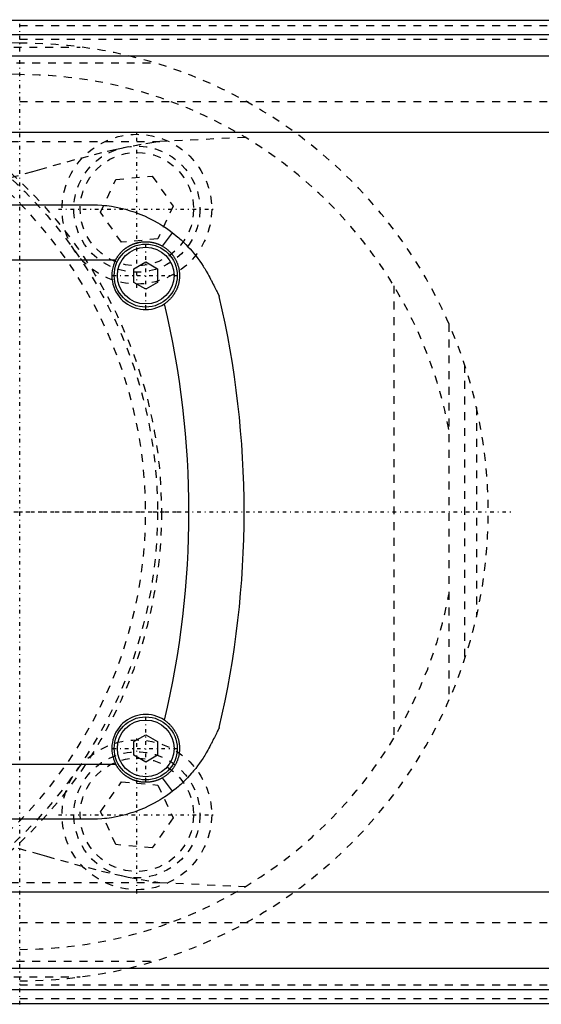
# Model space of a CAD drawing. Extents: x -502 to 139, y -105 to 105.
# Tile 6 of 9: x -160 to -94, y -62 to 62. Entities that reach past the tile are written whole.
import ezdxf

# ---------------------------------------------------------------- set-up
doc = ezdxf.new("R2010")
doc.units = 0
doc.linetypes.add('CENTER', pattern=[1.5, 0.45, -0.5, 0.05, -0.5])
doc.linetypes.add('DASHED', pattern=[2, 1, -1])
for name, color, linetype in [('AM_0', 7, 'CONTINUOUS'), ('AM_3', 7, 'DASHED'), ('AM_7', 7, 'CENTER')]:
    doc.layers.add(name, color=color, linetype=linetype)

msp = doc.modelspace()

# ---------------------------------------------------------------- linework, layer by layer
at = {"layer": 'AM_0', "color": 7, "linetype": 'CONTINUOUS'}
for p, q in [((50, 62.39), (-240, 62.39)), ((-240, 60.6), (50, 60.6)), ((-240, 57.89), (50, 57.89)), ((-240, 48.19), (50, 48.19)), ((-229, 39), (-151, 39)), ((-141.85, 33.72), (-140.59, 35.44)), ((-232.19, 32), (-147.81, 32)), ((-145.5, 30.87), (-144, 31.73)), ((-144, 31.73), (-142.5, 30.87)), ((-145.5, 29.13), (-145.5, 30.87)), ((-142.5, 30.87), (-142.5, 29.13)), ((-144, 28.27), (-145.5, 29.13)), ((-142.5, 29.13), (-144, 28.27)), ((-145.5, -29.13), (-144, -28.27)), ((-144, -28.27), (-142.5, -29.13)), ((-145.5, -30.87), (-145.5, -29.13)), ((-142.5, -29.13), (-142.5, -30.87)), ((-144, -31.73), (-145.5, -30.87)), ((-142.5, -30.87), (-144, -31.73)), ((-232.19, -32), (-147.81, -32)), ((-140.59, -35.44), (-141.85, -33.72)), ((-151, -39), (-229, -39)), ((-240, -48.19), (50, -48.19)), ((-240, -57.89), (50, -57.89)), ((-240, -60.6), (50, -60.6)), ((-240, -62.39), (50, -62.39))]:
    msp.add_line(p, q, dxfattribs=at)
for points in [[(-151, 39, 0), (-150.71, 39, 0), (-150.13, 38.98, 0), (-149.55, 38.94, 0), (-149.25, 38.91, 0), (-148.95, 38.88, 0), (-148.35, 38.79, 0), (-147.75, 38.69, 0), (-147.15, 38.56, 0), (-146.55, 38.41, 0), (-145.95, 38.23, 0), (-145.65, 38.14, 0), (-145.35, 38.03, 0), (-144.76, 37.81, 0), (-144.17, 37.57, 0), (-143.59, 37.3, 0), (-143.02, 37.01, 0), (-142.46, 36.7, 0), (-142.18, 36.53, 0), (-141.91, 36.36, 0), (-141.37, 36.01, 0), (-140.84, 35.63, 0), (-140.59, 35.44, 0)], [(-140.59, 35.44, 0), (-140.43, 35.31, 0), (-140.11, 35.05, 0), (-139.8, 34.79, 0), (-139.65, 34.65, 0), (-139.5, 34.52, 0), (-139.21, 34.24, 0), (-138.92, 33.96, 0), (-138.64, 33.67, 0), (-138.37, 33.38, 0), (-138.11, 33.09, 0), (-137.98, 32.93, 0), (-137.86, 32.78, 0), (-137.61, 32.48, 0), (-137.37, 32.17, 0), (-137.14, 31.85, 0), (-136.92, 31.53, 0), (-136.71, 31.21, 0), (-136.6, 31.04, 0), (-136.5, 30.88, 0), (-136.3, 30.55, 0), (-136.11, 30.21, 0), (-136.02, 30.04, 0)], [(-147.81, 32, 0), (-147.79, 32.03, 0), (-147.76, 32.09, 0), (-147.73, 32.14, 0), (-147.71, 32.17, 0), (-147.7, 32.2, 0), (-147.66, 32.25, 0), (-147.63, 32.31, 0), (-147.59, 32.36, 0), (-147.56, 32.42, 0), (-147.52, 32.47, 0), (-147.5, 32.5, 0), (-147.48, 32.52, 0), (-147.44, 32.57, 0), (-147.41, 32.63, 0), (-147.37, 32.68, 0), (-147.33, 32.72, 0), (-147.29, 32.77, 0), (-147.27, 32.8, 0), (-147.25, 32.82, 0), (-147.2, 32.87, 0), (-147.16, 32.91, 0), (-147.14, 32.94, 0), (-147.12, 32.96, 0), (-147.08, 33, 0), (-147.03, 33.05, 0), (-147.01, 33.07, 0), (-146.99, 33.09, 0), (-146.94, 33.13, 0), (-146.9, 33.18, 0), (-146.85, 33.22, 0), (-146.8, 33.26, 0), (-146.76, 33.3, 0), (-146.73, 33.32, 0), (-146.71, 33.34, 0), (-146.66, 33.38, 0), (-146.61, 33.42, 0), (-146.56, 33.46, 0), (-146.5, 33.5, 0), (-146.45, 33.53, 0), (-146.42, 33.55, 0), (-146.4, 33.57, 0), (-146.34, 33.6, 0), (-146.29, 33.64, 0), (-146.24, 33.67, 0), (-146.18, 33.71, 0), (-146.12, 33.74, 0), (-146.1, 33.75, 0), (-146.07, 33.77, 0), (-146.01, 33.8, 0), (-145.95, 33.83, 0), (-145.89, 33.86, 0), (-145.84, 33.89, 0), (-145.78, 33.92, 0), (-145.75, 33.93, 0), (-145.72, 33.94, 0), (-145.66, 33.97, 0), (-145.6, 33.99, 0), (-145.54, 34.02, 0), (-145.47, 34.04, 0), (-145.41, 34.06, 0), (-145.38, 34.07, 0), (-145.35, 34.08, 0), (-145.29, 34.1, 0), (-145.23, 34.12, 0), (-145.2, 34.13, 0), (-145.16, 34.14, 0), (-145.1, 34.16, 0), (-145.04, 34.17, 0), (-145.01, 34.18, 0), (-144.98, 34.19, 0), (-144.91, 34.2, 0), (-144.85, 34.22, 0), (-144.79, 34.23, 0), (-144.72, 34.24, 0), (-144.66, 34.25, 0), (-144.63, 34.25, 0), (-144.6, 34.26, 0), (-144.53, 34.27, 0), (-144.47, 34.27, 0), (-144.41, 34.28, 0), (-144.34, 34.29, 0), (-144.28, 34.29, 0), (-144.25, 34.29, 0), (-144.22, 34.29, 0), (-144.15, 34.3, 0), (-144.09, 34.3, 0), (-144.03, 34.3, 0), (-143.97, 34.3, 0), (-143.91, 34.3, 0), (-143.87, 34.3, 0), (-143.84, 34.3, 0), (-143.78, 34.29, 0), (-143.72, 34.29, 0), (-143.65, 34.29, 0), (-143.59, 34.28, 0), (-143.53, 34.27, 0), (-143.5, 34.27, 0), (-143.47, 34.27, 0), (-143.4, 34.26, 0), (-143.34, 34.25, 0), (-143.27, 34.24, 0), (-143.21, 34.23, 0), (-143.15, 34.21, 0), (-143.12, 34.21, 0), (-143.08, 34.2, 0), (-143.02, 34.19, 0), (-142.96, 34.17, 0), (-142.93, 34.16, 0), (-142.9, 34.16, 0), (-142.83, 34.14, 0), (-142.77, 34.12, 0), (-142.74, 34.11, 0), (-142.71, 34.1, 0), (-142.65, 34.08, 0), (-142.58, 34.06, 0), (-142.52, 34.04, 0), (-142.46, 34.02, 0), (-142.4, 33.99, 0), (-142.37, 33.98, 0), (-142.34, 33.97, 0), (-142.28, 33.94, 0), (-142.22, 33.92, 0), (-142.16, 33.89, 0), (-142.1, 33.86, 0), (-142.05, 33.83, 0), (-142.02, 33.82, 0), (-141.99, 33.8, 0), (-141.93, 33.77, 0), (-141.87, 33.74, 0), (-141.85, 33.72, 0)], [(-141.85, 33.72, 0), (-141.81, 33.7, 0), (-141.74, 33.66, 0), (-141.67, 33.62, 0), (-141.64, 33.59, 0), (-141.61, 33.57, 0), (-141.54, 33.53, 0), (-141.48, 33.48, 0), (-141.41, 33.43, 0), (-141.35, 33.38, 0), (-141.28, 33.33, 0), (-141.25, 33.31, 0), (-141.22, 33.28, 0), (-141.16, 33.23, 0), (-141.1, 33.18, 0), (-141.04, 33.12, 0), (-140.98, 33.07, 0), (-140.93, 33.01, 0), (-140.9, 32.98, 0), (-140.87, 32.95, 0), (-140.82, 32.89, 0), (-140.76, 32.83, 0), (-140.74, 32.8, 0), (-140.71, 32.77, 0), (-140.66, 32.71, 0), (-140.61, 32.64, 0), (-140.58, 32.61, 0), (-140.56, 32.58, 0), (-140.51, 32.51, 0), (-140.46, 32.45, 0), (-140.42, 32.38, 0), (-140.37, 32.31, 0), (-140.33, 32.24, 0), (-140.31, 32.21, 0), (-140.29, 32.17, 0), (-140.25, 32.1, 0), (-140.21, 32.03, 0), (-140.17, 31.96, 0), (-140.14, 31.89, 0), (-140.1, 31.82, 0), (-140.09, 31.78, 0), (-140.07, 31.74, 0), (-140.04, 31.67, 0), (-140.01, 31.59, 0), (-139.98, 31.52, 0), (-139.95, 31.44, 0), (-139.92, 31.36, 0), (-139.91, 31.32, 0), (-139.9, 31.28, 0), (-139.87, 31.2, 0), (-139.85, 31.13, 0), (-139.83, 31.05, 0), (-139.81, 30.97, 0), (-139.79, 30.89, 0), (-139.78, 30.85, 0), (-139.78, 30.81, 0), (-139.76, 30.73, 0), (-139.75, 30.65, 0), (-139.74, 30.57, 0), (-139.73, 30.49, 0), (-139.72, 30.41, 0), (-139.72, 30.37, 0), (-139.71, 30.33, 0), (-139.71, 30.24, 0), (-139.7, 30.16, 0), (-139.7, 30.12, 0), (-139.7, 30.08, 0), (-139.7, 30, 0), (-139.7, 29.92, 0), (-139.7, 29.88, 0), (-139.7, 29.84, 0), (-139.71, 29.76, 0), (-139.71, 29.68, 0), (-139.72, 29.6, 0), (-139.73, 29.52, 0), (-139.74, 29.44, 0), (-139.74, 29.4, 0), (-139.75, 29.36, 0), (-139.76, 29.28, 0), (-139.78, 29.2, 0), (-139.79, 29.12, 0), (-139.81, 29.04, 0), (-139.83, 28.96, 0), (-139.84, 28.92, 0), (-139.85, 28.88, 0), (-139.87, 28.8, 0), (-139.89, 28.73, 0), (-139.92, 28.65, 0), (-139.94, 28.57, 0), (-139.97, 28.5, 0), (-139.98, 28.46, 0), (-140, 28.42, 0), (-140.03, 28.35, 0), (-140.06, 28.28, 0), (-140.09, 28.2, 0), (-140.13, 28.13, 0), (-140.16, 28.06, 0), (-140.18, 28.02, 0), (-140.2, 27.99, 0), (-140.24, 27.91, 0), (-140.28, 27.84, 0), (-140.32, 27.78, 0), (-140.36, 27.71, 0), (-140.41, 27.64, 0), (-140.43, 27.61, 0), (-140.45, 27.57, 0), (-140.5, 27.51, 0), (-140.54, 27.44, 0), (-140.57, 27.41, 0), (-140.59, 27.38, 0), (-140.64, 27.31, 0), (-140.69, 27.25, 0), (-140.72, 27.22, 0), (-140.75, 27.19, 0), (-140.8, 27.13, 0), (-140.85, 27.07, 0), (-140.91, 27.01, 0), (-140.97, 26.95, 0), (-141.03, 26.89, 0), (-141.06, 26.87, 0), (-141.09, 26.84, 0), (-141.15, 26.78, 0), (-141.21, 26.73, 0), (-141.27, 26.68, 0), (-141.33, 26.63, 0), (-141.4, 26.58, 0), (-141.43, 26.55, 0), (-141.46, 26.53, 0), (-141.53, 26.48, 0), (-141.6, 26.43, 0), (-141.63, 26.41, 0)], [(-136.02, 30.04, 0), (-135.97, 29.95, 0), (-135.87, 29.75, 0), (-135.77, 29.56, 0), (-135.71, 29.46, 0), (-135.66, 29.36, 0), (-135.56, 29.16, 0), (-135.46, 28.97, 0), (-135.36, 28.78, 0), (-135.27, 28.59, 0), (-135.18, 28.41, 0), (-135.13, 28.33, 0), (-135.09, 28.24, 0), (-135.01, 28.08, 0), (-134.94, 27.93, 0), (-134.9, 27.84, 0), (-134.89, 27.82, 0), (-134.87, 27.8, 0), (-134.87, 27.79, 0), (-134.86, 27.77, 0), (-134.85, 27.75, 0), (-134.84, 27.73, 0), (-134.83, 27.71, 0), (-134.82, 27.69, 0), (-134.81, 27.67, 0), (-134.81, 27.66, 0), (-134.8, 27.65, 0), (-134.79, 27.63, 0), (-134.78, 27.61, 0), (-134.77, 27.59, 0), (-134.76, 27.57, 0), (-134.76, 27.55, 0), (-134.75, 27.54, 0), (-134.75, 27.54, 0), (-134.74, 27.52, 0), (-134.73, 27.5, 0), (-134.73, 27.5, 0), (-134.72, 27.49, 0), (-134.72, 27.47, 0), (-134.71, 27.46, 0), (-134.71, 27.45, 0), (-134.7, 27.45, 0), (-134.7, 27.43, 0), (-134.69, 27.42, 0), (-134.69, 27.41, 0), (-134.68, 27.4, 0), (-134.68, 27.39, 0), (-134.68, 27.39, 0), (-134.67, 27.38, 0), (-134.67, 27.38, 0), (-134.67, 27.37, 0), (-134.67, 27.36, 0), (-134.66, 27.36, 0), (-134.66, 27.36, 0), (-134.66, 27.35, 0), (-134.66, 27.35, 0), (-134.66, 27.35, 0), (-134.66, 27.35, 0), (-134.66, 27.35, 0)], [(-141.63, -26.41, 0), (-141.6, -26.43, 0), (-141.53, -26.48, 0), (-141.46, -26.53, 0), (-141.43, -26.55, 0), (-141.4, -26.58, 0), (-141.33, -26.63, 0), (-141.27, -26.68, 0), (-141.21, -26.73, 0), (-141.15, -26.78, 0), (-141.08, -26.84, 0), (-141.06, -26.87, 0), (-141.03, -26.89, 0), (-140.97, -26.95, 0), (-140.91, -27.01, 0), (-140.85, -27.07, 0), (-140.8, -27.13, 0), (-140.75, -27.19, 0), (-140.72, -27.22, 0), (-140.69, -27.25, 0), (-140.64, -27.31, 0), (-140.59, -27.38, 0), (-140.57, -27.41, 0), (-140.54, -27.44, 0), (-140.5, -27.51, 0), (-140.45, -27.57, 0), (-140.43, -27.61, 0), (-140.41, -27.64, 0), (-140.36, -27.71, 0), (-140.32, -27.78, 0), (-140.28, -27.84, 0), (-140.24, -27.91, 0), (-140.2, -27.99, 0), (-140.18, -28.02, 0), (-140.16, -28.06, 0), (-140.13, -28.13, 0), (-140.09, -28.2, 0), (-140.06, -28.28, 0), (-140.03, -28.35, 0), (-140, -28.42, 0), (-139.98, -28.46, 0), (-139.97, -28.5, 0), (-139.94, -28.57, 0), (-139.92, -28.65, 0), (-139.89, -28.73, 0), (-139.87, -28.8, 0), (-139.85, -28.88, 0), (-139.84, -28.92, 0), (-139.83, -28.96, 0), (-139.81, -29.04, 0), (-139.79, -29.12, 0), (-139.78, -29.2, 0), (-139.76, -29.28, 0), (-139.75, -29.36, 0), (-139.74, -29.4, 0), (-139.74, -29.44, 0), (-139.73, -29.52, 0), (-139.72, -29.6, 0), (-139.71, -29.68, 0), (-139.71, -29.76, 0), (-139.7, -29.84, 0), (-139.7, -29.88, 0), (-139.7, -29.92, 0), (-139.7, -30, 0), (-139.7, -30.08, 0), (-139.7, -30.12, 0), (-139.7, -30.16, 0), (-139.71, -30.24, 0), (-139.71, -30.32, 0), (-139.72, -30.37, 0), (-139.72, -30.41, 0), (-139.73, -30.49, 0), (-139.74, -30.57, 0), (-139.75, -30.65, 0), (-139.76, -30.73, 0), (-139.78, -30.81, 0), (-139.78, -30.85, 0), (-139.79, -30.89, 0), (-139.81, -30.97, 0), (-139.83, -31.05, 0), (-139.85, -31.13, 0), (-139.87, -31.21, 0), (-139.9, -31.28, 0), (-139.91, -31.32, 0), (-139.92, -31.36, 0), (-139.95, -31.44, 0), (-139.98, -31.52, 0), (-140.01, -31.59, 0), (-140.04, -31.67, 0), (-140.07, -31.74, 0), (-140.09, -31.78, 0), (-140.1, -31.82, 0), (-140.14, -31.89, 0), (-140.17, -31.96, 0), (-140.21, -32.03, 0), (-140.25, -32.1, 0), (-140.29, -32.17, 0), (-140.31, -32.21, 0), (-140.33, -32.24, 0), (-140.37, -32.31, 0), (-140.42, -32.38, 0), (-140.46, -32.45, 0), (-140.51, -32.51, 0), (-140.56, -32.58, 0), (-140.58, -32.61, 0), (-140.61, -32.64, 0), (-140.66, -32.71, 0), (-140.71, -32.77, 0), (-140.74, -32.8, 0), (-140.76, -32.83, 0), (-140.82, -32.89, 0), (-140.87, -32.95, 0), (-140.9, -32.98, 0), (-140.93, -33.01, 0), (-140.98, -33.07, 0), (-141.04, -33.12, 0), (-141.1, -33.18, 0), (-141.16, -33.23, 0), (-141.22, -33.28, 0), (-141.25, -33.31, 0), (-141.28, -33.33, 0), (-141.35, -33.38, 0), (-141.41, -33.43, 0), (-141.48, -33.48, 0), (-141.54, -33.53, 0), (-141.61, -33.57, 0), (-141.64, -33.6, 0), (-141.67, -33.62, 0), (-141.74, -33.66, 0), (-141.81, -33.7, 0), (-141.85, -33.72, 0)], [(-134.66, -27.35, 0), (-134.66, -27.35, 0), (-134.66, -27.35, 0), (-134.66, -27.35, 0), (-134.66, -27.35, 0), (-134.66, -27.36, 0), (-134.66, -27.36, 0), (-134.67, -27.37, 0), (-134.67, -27.37, 0), (-134.67, -27.38, 0), (-134.68, -27.39, 0), (-134.68, -27.39, 0), (-134.68, -27.39, 0), (-134.68, -27.4, 0), (-134.69, -27.41, 0), (-134.69, -27.42, 0), (-134.7, -27.44, 0), (-134.71, -27.45, 0), (-134.71, -27.46, 0), (-134.71, -27.46, 0), (-134.72, -27.48, 0), (-134.73, -27.49, 0), (-134.73, -27.5, 0), (-134.73, -27.51, 0), (-134.74, -27.52, 0), (-134.75, -27.54, 0), (-134.75, -27.55, 0), (-134.76, -27.56, 0), (-134.77, -27.58, 0), (-134.78, -27.6, 0), (-134.79, -27.61, 0), (-134.79, -27.63, 0), (-134.8, -27.65, 0), (-134.81, -27.67, 0), (-134.81, -27.68, 0), (-134.83, -27.7, 0), (-134.84, -27.72, 0), (-134.85, -27.74, 0), (-134.86, -27.76, 0), (-134.87, -27.79, 0), (-134.87, -27.8, 0), (-134.88, -27.81, 0), (-134.89, -27.83, 0), (-134.9, -27.86, 0), (-134.95, -27.94, 0), (-135.02, -28.1, 0), (-135.11, -28.27, 0), (-135.15, -28.36, 0), (-135.19, -28.44, 0), (-135.28, -28.62, 0), (-135.37, -28.8, 0), (-135.47, -28.99, 0), (-135.56, -29.17, 0), (-135.66, -29.36, 0), (-135.71, -29.46, 0), (-135.77, -29.56, 0), (-135.87, -29.75, 0), (-135.97, -29.95, 0), (-136.02, -30.04, 0)], [(-136.02, -30.04, 0), (-136.12, -30.22, 0), (-136.31, -30.56, 0), (-136.51, -30.9, 0), (-136.62, -31.06, 0), (-136.72, -31.23, 0), (-136.94, -31.56, 0), (-137.17, -31.89, 0), (-137.41, -32.21, 0), (-137.65, -32.53, 0), (-137.91, -32.84, 0), (-138.04, -33, 0), (-138.17, -33.15, 0), (-138.43, -33.45, 0), (-138.71, -33.74, 0), (-138.98, -34.02, 0), (-139.26, -34.3, 0), (-139.55, -34.57, 0), (-139.7, -34.7, 0), (-139.84, -34.83, 0), (-140.14, -35.08, 0), (-140.44, -35.32, 0), (-140.59, -35.44, 0)], [(-141.85, -33.72, 0), (-141.87, -33.74, 0), (-141.93, -33.77, 0), (-141.99, -33.8, 0), (-142.02, -33.82, 0), (-142.05, -33.83, 0), (-142.1, -33.86, 0), (-142.16, -33.89, 0), (-142.22, -33.92, 0), (-142.28, -33.94, 0), (-142.34, -33.97, 0), (-142.37, -33.98, 0), (-142.4, -33.99, 0), (-142.46, -34.02, 0), (-142.52, -34.04, 0), (-142.58, -34.06, 0), (-142.65, -34.08, 0), (-142.71, -34.1, 0), (-142.74, -34.11, 0), (-142.77, -34.12, 0), (-142.83, -34.14, 0), (-142.9, -34.16, 0), (-142.93, -34.16, 0), (-142.96, -34.17, 0), (-143.02, -34.19, 0), (-143.08, -34.2, 0), (-143.12, -34.21, 0), (-143.15, -34.21, 0), (-143.21, -34.23, 0), (-143.27, -34.24, 0), (-143.34, -34.25, 0), (-143.4, -34.26, 0), (-143.47, -34.27, 0), (-143.5, -34.27, 0), (-143.53, -34.27, 0), (-143.59, -34.28, 0), (-143.65, -34.29, 0), (-143.72, -34.29, 0), (-143.78, -34.29, 0), (-143.84, -34.3, 0), (-143.87, -34.3, 0), (-143.91, -34.3, 0), (-143.97, -34.3, 0), (-144.03, -34.3, 0), (-144.09, -34.3, 0), (-144.15, -34.3, 0), (-144.22, -34.29, 0), (-144.25, -34.29, 0), (-144.28, -34.29, 0), (-144.34, -34.29, 0), (-144.41, -34.28, 0), (-144.47, -34.27, 0), (-144.53, -34.27, 0), (-144.6, -34.26, 0), (-144.63, -34.25, 0), (-144.66, -34.25, 0), (-144.72, -34.24, 0), (-144.79, -34.23, 0), (-144.85, -34.22, 0), (-144.91, -34.2, 0), (-144.98, -34.19, 0), (-145.01, -34.18, 0), (-145.04, -34.17, 0), (-145.1, -34.16, 0), (-145.16, -34.14, 0), (-145.2, -34.13, 0), (-145.23, -34.12, 0), (-145.29, -34.1, 0), (-145.35, -34.08, 0), (-145.38, -34.07, 0), (-145.41, -34.06, 0), (-145.47, -34.04, 0), (-145.54, -34.02, 0), (-145.6, -33.99, 0), (-145.66, -33.97, 0), (-145.72, -33.94, 0), (-145.75, -33.93, 0), (-145.78, -33.92, 0), (-145.84, -33.89, 0), (-145.89, -33.86, 0), (-145.95, -33.83, 0), (-146.01, -33.8, 0), (-146.07, -33.77, 0), (-146.1, -33.75, 0), (-146.12, -33.74, 0), (-146.18, -33.71, 0), (-146.24, -33.67, 0), (-146.29, -33.64, 0), (-146.34, -33.6, 0), (-146.4, -33.57, 0), (-146.42, -33.55, 0), (-146.45, -33.53, 0), (-146.5, -33.5, 0), (-146.56, -33.46, 0), (-146.61, -33.42, 0), (-146.66, -33.38, 0), (-146.71, -33.34, 0), (-146.73, -33.32, 0), (-146.76, -33.3, 0), (-146.8, -33.26, 0), (-146.85, -33.22, 0), (-146.9, -33.18, 0), (-146.94, -33.13, 0), (-146.99, -33.09, 0), (-147.01, -33.07, 0), (-147.03, -33.05, 0), (-147.08, -33, 0), (-147.12, -32.96, 0), (-147.14, -32.94, 0), (-147.16, -32.91, 0), (-147.2, -32.87, 0), (-147.25, -32.82, 0), (-147.27, -32.8, 0), (-147.29, -32.77, 0), (-147.33, -32.72, 0), (-147.37, -32.68, 0), (-147.41, -32.63, 0), (-147.44, -32.57, 0), (-147.48, -32.52, 0), (-147.5, -32.5, 0), (-147.52, -32.47, 0), (-147.56, -32.42, 0), (-147.59, -32.36, 0), (-147.63, -32.31, 0), (-147.66, -32.25, 0), (-147.7, -32.2, 0), (-147.71, -32.17, 0), (-147.73, -32.14, 0), (-147.76, -32.09, 0), (-147.79, -32.03, 0), (-147.81, -32, 0)], [(-140.59, -35.44, 0), (-140.84, -35.63, 0), (-141.37, -36.01, 0), (-141.91, -36.36, 0), (-142.18, -36.53, 0), (-142.46, -36.7, 0), (-143.02, -37.01, 0), (-143.59, -37.3, 0), (-144.17, -37.57, 0), (-144.76, -37.81, 0), (-145.35, -38.03, 0), (-145.65, -38.14, 0), (-145.95, -38.23, 0), (-146.55, -38.41, 0), (-147.15, -38.56, 0), (-147.75, -38.69, 0), (-148.35, -38.79, 0), (-148.95, -38.88, 0), (-149.25, -38.91, 0), (-149.55, -38.94, 0), (-150.13, -38.98, 0), (-150.71, -39, 0), (-151, -39, 0)]]:
    msp.add_polyline3d(points, dxfattribs=at)
for centre, radius in [((-144, 30), 4), ((-144, 30), 3.6), ((-144, -30), 4), ((-144, -30), 3.6)]:
    msp.add_circle(centre, radius, dxfattribs=at)
for centre, radius, start, end in [((-144, 30), 4.3, 152.2823, 303.4459), ((-251.5, 0), 113, 346.4829, 13.5171), ((-251.5, 0), 120, 346.8254, 13.1746), ((-144, -30), 4.3, 56.5541, 207.7177)]:
    msp.add_arc(centre, radius, start, end, dxfattribs=at)
at = {"layer": 'AM_3', "color": 6, "linetype": 'DASHED'}
for p, q in [((-240, 61.72), (50, 61.72)), ((-240, 60.02), (50, 60.02)), ((-362.76, 59), (-152.3, 59)), ((-394.4, 57), (-142.93, 57)), ((-240, 52.11), (50, 52.11)), ((-131.34, 47.53), (-142.19, 47)), ((-233.13, 47), (-142.19, 47)), ((-147.77, 42.21), (-143.16, 42.62)), ((-143.16, 42.62), (-140.52, 38.83)), ((-149.72, 38.03), (-147.77, 42.21)), ((-140.52, 38.83), (-142.47, 34.65)), ((-147.07, 34.24), (-149.72, 38.03)), ((-142.47, 34.65), (-147.07, 34.24)), ((-112.5, 28.71), (-112.5, -28.71)), ((-105.5, 23.87), (-105.5, -23.87)), ((-103.5, 18.65), (-103.5, -18.65)), ((-102, 13.28), (-102, -13.28)), ((-149.72, -38.03), (-147.07, -34.24)), ((-147.07, -34.24), (-142.47, -34.65)), ((-142.47, -34.65), (-140.52, -38.83)), ((-147.77, -42.21), (-149.72, -38.03)), ((-140.52, -38.83), (-143.16, -42.62)), ((-143.16, -42.62), (-147.77, -42.21)), ((-233.13, -47), (-142.19, -47)), ((-142.19, -47), (-131.34, -47.53)), ((-240, -52.11), (50, -52.11)), ((-394.4, -57), (-142.93, -57)), ((-362.76, -59), (-152.3, -59)), ((-240, -60.02), (50, -60.02)), ((-240, -61.72), (50, -61.72))]:
    msp.add_line(p, q, dxfattribs=at)
for points in [[(-142.19, 47, 0), (-142.98, 46.89, 0), (-144.59, 46.63, 0), (-146.23, 46.32, 0), (-147.06, 46.15, 0), (-147.9, 45.96, 0), (-149.59, 45.57, 0), (-151.31, 45.13, 0), (-153.05, 44.67, 0), (-154.82, 44.19, 0), (-156.6, 43.69, 0), (-157.49, 43.44, 0), (-158.39, 43.18, 0), (-160.2, 42.68, 0), (-162.01, 42.18, 0), (-163.84, 41.7, 0), (-165.68, 41.25, 0), (-167.52, 40.83, 0), (-168.44, 40.64, 0), (-169.37, 40.47, 0), (-171.22, 40.17, 0), (-173.07, 39.94, 0), (-174, 39.86, 0)], [(-174, -39.86, 0), (-173.07, -39.94, 0), (-171.22, -40.17, 0), (-169.37, -40.47, 0), (-168.44, -40.64, 0), (-167.52, -40.83, 0), (-165.68, -41.25, 0), (-163.84, -41.7, 0), (-162.01, -42.18, 0), (-160.2, -42.68, 0), (-158.39, -43.18, 0), (-157.49, -43.44, 0), (-156.6, -43.69, 0), (-154.82, -44.19, 0), (-153.05, -44.67, 0), (-151.31, -45.13, 0), (-149.59, -45.57, 0), (-147.9, -45.96, 0), (-147.06, -46.15, 0), (-146.23, -46.32, 0), (-144.59, -46.63, 0), (-142.98, -46.89, 0), (-142.19, -47, 0)]]:
    msp.add_polyline3d(points, dxfattribs=at)
for centre, radius in [((-200, 0), 58), ((-200, 0), 57.5), ((-145.12, 38.43), 9.5), ((-145.12, 38.43), 8), ((-145.12, 38.43), 7.2), ((-145.12, -38.43), 9.5), ((-145.12, -38.43), 8), ((-145.12, -38.43), 7.2)]:
    msp.add_circle(centre, radius, dxfattribs=at)
for centre, radius, start, end in [((-271.93, -2437.99), 2500, 87.43384, 89.44825), ((-160, 0), 59.5, 270, 90), ((-300.02, -1939.59), 2000, 85.98537, 86.65491), ((-200, 0), 56, 262.1432, 97.8568), ((-160, 0), 55.5, 10.8929, 90), ((-160, 0), 55.5, 270, 349.1071)]:
    msp.add_arc(centre, radius, start, end, dxfattribs=at)
at = {"layer": 'AM_7', "color": 4, "linetype": 'CENTER'}
for p, q in [((-160, -62.48), (-160, 62.47)), ((-145.12, 28.45), (-145.12, 48.4)), ((-155.09, 38.43), (-135.14, 38.43)), ((-144, 25.8), (-144, 34.2)), ((-148.2, 30), (-139.8, 30)), ((-260.9, 0), (-139.1, 0)), ((-275.4, 0), (-97.53, 0)), ((-144, -34.2), (-144, -25.8)), ((-145.12, -48.4), (-145.12, -28.45)), ((-148.2, -30), (-139.8, -30)), ((-155.09, -38.43), (-135.14, -38.43))]:
    msp.add_line(p, q, dxfattribs=at)

doc.saveas('drawing.dxf')
